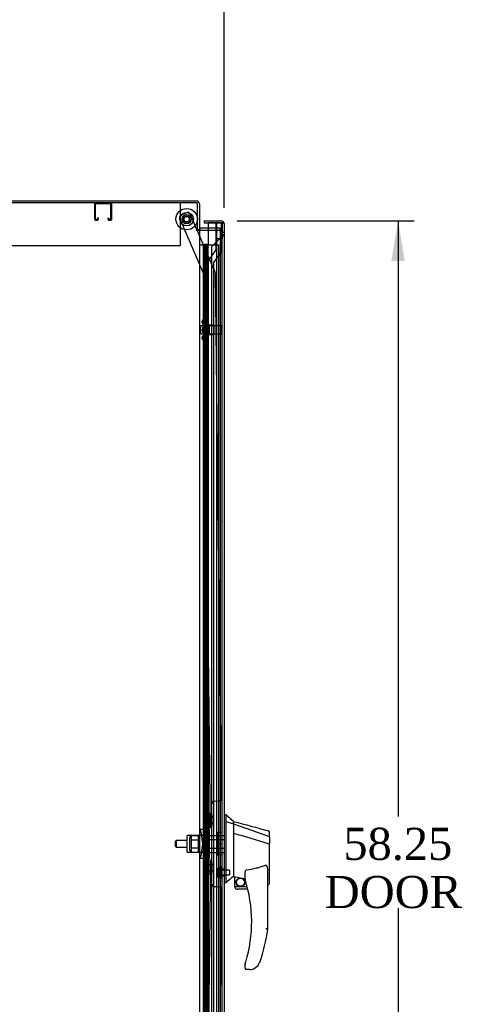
# Model space of a CAD drawing. Header units: inches. Extents: x 1 to 359, y -2 to 239.
# Tile 5 of 21: x 31 to 51, y 113 to 159. Entities that reach past the tile are written whole.
import ezdxf
from ezdxf.enums import TextEntityAlignment as Align
from ezdxf.lldxf.tags import DXFTag

# ---------------------------------------------------------------- set-up
doc = ezdxf.new("R2010")
doc.units = ezdxf.units.IN
doc.header["$MEASUREMENT"] = 0
for name, color, linetype in [('COM41309', 7, 'Continuous'), ('COM50799-3', 7, 'Continuous'), ('COM54578-56', 7, 'Continuous'), ('COM54837', 7, 'Continuous'), ('COM56694-3', 7, 'Continuous'), ('COM70838', 7, 'Continuous'), ('COM70839-2', 7, 'Continuous'), ('COM71155-14', 7, 'Continuous'), ('COM71162-15', 7, 'Continuous'), ('Default', 7, 'Continuous'), ('GSK11033', 7, 'Continuous'), ('HAN13066', 7, 'Continuous'), ('HAN13066_NUT', 7, 'Continuous'), ('HAN13066_SCREW', 7, 'Continuous'), ('HAN_NUT', 7, 'Continuous'), ('NTS18147', 7, 'Continuous'), ('ROL87452', 7, 'Continuous'), ('RVT17786', 7, 'Continuous'), ('RVT19000', 7, 'Continuous'), ('SPC87323', 7, 'Continuous'), ('STD26265', 7, 'Continuous'), ('WAF25376', 7, 'Continuous'), ('WAM30038', 7, 'Continuous')]:
    doc.layers.add(name, color=color, linetype=linetype)
doc.styles.add('SEACAD_Times_New_Roman', font='times.ttf')
tags = doc.linetypes.add('HIDDEN2', pattern=[0.1875, 0.125, -0.0625]).pattern_tags.tags
tags[6:7] = [DXFTag(74, 4), DXFTag(75, 0), DXFTag(340, '0'), DXFTag(46, 0.0), DXFTag(50, 0.0), DXFTag(44, 0.0), DXFTag(45, 0.0)]
tags[4:5] = [DXFTag(74, 4), DXFTag(75, 0), DXFTag(340, '0'), DXFTag(46, 0.0), DXFTag(50, 0.0), DXFTag(44, 0.0), DXFTag(45, 0.0)]
doc.dimstyles.new('HAMMOND_(STH_-_300x200)', dxfattribs={"dimtxt": 1.5, "dimasz": 1.875, "dimexe": 0.75, "dimexo": 0.75, "dimgap": 0.375, "dimtad": 0, "dimtih": 1, "dimtoh": 1, "dimzin": 0, "dimdsep": 46, "dimtxsty": 'SEACAD_Times_New_Roman', "dimblk1": '_SE_FILLED', "dimblk2": '_SE_FILLED', "dimsah": 1, "dimcen": 0.75, "dimadec": 0, "dimazin": 0, "dimtfac": 0.8, "dimtofl": 0, "dimtmove": 0, "dimatfit": 3, "dimfxl": 1, "dimtolj": 1, "dimtzin": 0, "dimarcsym": 0})

# ---------------------------------------------------------------- blocks, each defined once
blk = doc.blocks.new('SE3')
at = {"layer": 'COM41309', "color": 7, "linetype": 'HIDDEN2'}
for p, q in [((38.18, 150.618), (38.18, 150.433)), ((38.18, 150.433), (38.18, 148.618)), ((14.68, 148.618), (38.18, 148.618))]:
    blk.add_line(p, q, dxfattribs=at)
at = {"layer": 'COM50799-3', "color": 7, "linetype": 'Continuous'}
for p, q in [((39.308, 149.776), (39.308, 149.681)), ((39.308, 149.776), (40.102, 149.776)), ((39.308, 149.681), (39.9, 149.681)), ((39.5, 149.681), (39.5, 148.651)), ((40.102, 149.681), (39.5, 149.681)), ((40.102, 149.681), (40.102, 149.681)), ((40.102, 149.681), (40.216, 149.681)), ((40.165, 149.681), (40.102, 149.681)), ((40.165, 149.681), (40.216, 149.72)), ((40.245, 149.633), (40.245, 149.633)), ((40.245, 149.633), (40.245, 149.633)), ((40.245, 149.633), (40.245, 91.669))]:
    blk.add_line(p, q, dxfattribs=at)
at = {"layer": 'COM50799-3', "color": 7, "linetype": 'HIDDEN2'}
for p, q in [((39.442, 148.628), (39.5, 148.686)), ((39.4, 93.746), (39.4, 148.527)), ((39.5, 148.527), (39.4, 148.527)), ((39.442, 148.628), (39.5, 148.57))]:
    blk.add_line(p, q, dxfattribs=at)
at = {"layer": 'COM50799-3', "color": 7, "linetype": 'Continuous'}
for start, end in [(37.5036, 90), (0.1561, 37.5036), (0, 0.0762)]:
    blk.add_arc((40.102, 149.633), 0.143, start, end, dxfattribs=at)
at = {"layer": 'COM50799-3', "color": 7, "linetype": 'HIDDEN2'}
for radius, start in [(0.143, 135), (0.048, 153.6157)]:
    blk.add_arc((39.543, 148.527), radius, start, 180, dxfattribs=at)
at = {"layer": 'COM50799-3', "color": 7, "linetype": 'Continuous'}
blk.add_open_spline([(40.216, 149.681), (40.225, 149.673), (40.233, 149.665), (40.24, 149.653), (40.242, 149.649), (40.245, 149.641), (40.245, 149.637), (40.245, 149.633)], degree=3, knots=[0, 0, 0, 0, 0.5, 0.5, 0.75, 0.75, 1, 1, 1, 1], dxfattribs=at)
at = {"layer": 'COM54578-56', "color": 7, "linetype": 'Continuous'}
for p, q in [((39.321, 148.66), (39.321, 148.686)), ((39.321, 148.686), (39.371, 148.686)), ((39.371, 148.686), (39.396, 148.686)), ((39.396, 148.686), (39.446, 148.686)), ((39.446, 148.686), (39.446, 148.66)), ((39.085, 148.651), (39.297, 148.651)), ((39.297, 148.651), (39.5, 148.651)), ((39.297, 147.651), (39.297, 148.651)), ((39.371, 148.66), (39.321, 148.66)), ((39.333, 148.66), (39.333, 148.651)), ((39.371, 148.66), (39.396, 148.66)), ((39.446, 148.66), (39.396, 148.66)), ((39.433, 148.651), (39.433, 148.66)), ((39.5, 147.651), (39.5, 148.651)), ((39.5, 147.651), (39.297, 147.651)), ((39.5, 147.651), (39.297, 147.651)), ((39.297, 146.651), (39.297, 147.651)), ((39.5, 146.651), (39.5, 147.651)), ((39.5, 146.651), (39.297, 146.651)), ((39.5, 146.651), (39.297, 146.651)), ((39.297, 145.651), (39.297, 146.651)), ((39.5, 145.651), (39.5, 146.651)), ((39.5, 145.651), (39.297, 145.651)), ((39.5, 145.651), (39.297, 145.651)), ((39.297, 144.651), (39.297, 145.651)), ((39.5, 144.651), (39.5, 145.651)), ((39.5, 144.651), (39.297, 144.651)), ((39.5, 144.651), (39.297, 144.651)), ((39.297, 143.651), (39.297, 144.651)), ((39.5, 143.651), (39.5, 144.651)), ((39.5, 143.651), (39.297, 143.651)), ((39.5, 143.651), (39.297, 143.651)), ((39.297, 142.651), (39.297, 143.651)), ((39.5, 142.651), (39.5, 143.651)), ((39.5, 142.651), (39.297, 142.651)), ((39.5, 142.651), (39.297, 142.651)), ((39.297, 141.651), (39.297, 142.651)), ((39.5, 141.651), (39.5, 142.651)), ((39.5, 141.651), (39.297, 141.651)), ((39.5, 141.651), (39.297, 141.651)), ((39.297, 140.651), (39.297, 141.651)), ((39.5, 140.651), (39.5, 141.651)), ((39.5, 140.651), (39.297, 140.651)), ((39.5, 140.651), (39.297, 140.651)), ((39.297, 139.651), (39.297, 140.651)), ((39.5, 139.651), (39.5, 140.651)), ((39.5, 139.651), (39.297, 139.651)), ((39.5, 139.651), (39.297, 139.651)), ((39.297, 138.651), (39.297, 139.651)), ((39.5, 138.651), (39.5, 139.651)), ((39.5, 138.651), (39.297, 138.651)), ((39.5, 138.651), (39.297, 138.651)), ((39.297, 137.651), (39.297, 138.651)), ((39.5, 137.651), (39.5, 138.651)), ((39.5, 137.651), (39.297, 137.651)), ((39.5, 137.651), (39.297, 137.651)), ((39.297, 136.651), (39.297, 137.651)), ((39.5, 136.651), (39.5, 137.651)), ((39.5, 136.651), (39.297, 136.651)), ((39.5, 136.651), (39.297, 136.651)), ((39.297, 135.651), (39.297, 136.651)), ((39.5, 135.651), (39.5, 136.651)), ((39.5, 135.651), (39.297, 135.651)), ((39.5, 135.651), (39.297, 135.651)), ((39.297, 134.651), (39.297, 135.651)), ((39.5, 134.651), (39.5, 135.651)), ((39.5, 134.651), (39.297, 134.651)), ((39.5, 134.651), (39.297, 134.651)), ((39.297, 133.651), (39.297, 134.651)), ((39.5, 133.651), (39.5, 134.651)), ((39.5, 133.651), (39.297, 133.651)), ((39.5, 133.651), (39.297, 133.651)), ((39.297, 132.651), (39.297, 133.651)), ((39.5, 132.651), (39.5, 133.651)), ((39.5, 132.651), (39.297, 132.651)), ((39.5, 132.651), (39.297, 132.651)), ((39.297, 131.651), (39.297, 132.651)), ((39.5, 131.651), (39.5, 132.651)), ((39.5, 131.651), (39.297, 131.651)), ((39.5, 131.651), (39.297, 131.651)), ((39.297, 130.651), (39.297, 131.651)), ((39.5, 130.651), (39.5, 131.651)), ((39.5, 130.651), (39.297, 130.651)), ((39.5, 130.651), (39.297, 130.651)), ((39.297, 129.651), (39.297, 130.651)), ((39.5, 129.651), (39.5, 130.651)), ((39.5, 129.651), (39.297, 129.651)), ((39.5, 129.651), (39.297, 129.651)), ((39.297, 128.651), (39.297, 129.651)), ((39.5, 128.651), (39.5, 129.651)), ((39.5, 128.651), (39.297, 128.651)), ((39.5, 128.651), (39.297, 128.651)), ((39.297, 127.651), (39.297, 128.651)), ((39.5, 127.651), (39.5, 128.651)), ((39.5, 127.651), (39.297, 127.651)), ((39.5, 127.651), (39.297, 127.651)), ((39.297, 126.651), (39.297, 127.651)), ((39.5, 126.651), (39.5, 127.651)), ((39.5, 126.651), (39.297, 126.651)), ((39.5, 126.651), (39.297, 126.651)), ((39.297, 125.651), (39.297, 126.651)), ((39.5, 125.651), (39.5, 126.651)), ((39.5, 125.651), (39.297, 125.651)), ((39.5, 125.651), (39.297, 125.651)), ((39.297, 124.651), (39.297, 125.651)), ((39.5, 124.651), (39.5, 125.651)), ((39.5, 124.651), (39.297, 124.651)), ((39.5, 124.651), (39.297, 124.651)), ((39.297, 123.651), (39.297, 124.651)), ((39.5, 123.651), (39.5, 124.651)), ((39.5, 123.651), (39.297, 123.651)), ((39.5, 123.651), (39.297, 123.651)), ((39.297, 122.651), (39.297, 123.651)), ((39.5, 122.651), (39.5, 123.651)), ((39.5, 122.651), (39.297, 122.651)), ((39.5, 122.651), (39.297, 122.651)), ((39.297, 121.651), (39.297, 122.651)), ((39.5, 121.651), (39.5, 122.651)), ((39.5, 121.651), (39.297, 121.651)), ((39.5, 121.651), (39.297, 121.651)), ((39.297, 120.651), (39.297, 121.651)), ((39.5, 120.651), (39.5, 121.651)), ((39.5, 120.651), (39.297, 120.651)), ((39.5, 120.651), (39.297, 120.651)), ((39.297, 119.651), (39.297, 120.651)), ((39.5, 119.651), (39.5, 120.651)), ((39.5, 119.651), (39.297, 119.651)), ((39.5, 119.651), (39.297, 119.651)), ((39.297, 118.651), (39.297, 119.651)), ((39.5, 118.651), (39.5, 119.651)), ((39.5, 118.651), (39.297, 118.651)), ((39.5, 118.651), (39.297, 118.651)), ((39.297, 117.651), (39.297, 118.651)), ((39.5, 117.651), (39.5, 118.651)), ((39.5, 117.651), (39.297, 117.651)), ((39.5, 117.651), (39.297, 117.651)), ((39.297, 116.651), (39.297, 117.651)), ((39.5, 116.651), (39.5, 117.651)), ((39.5, 116.651), (39.297, 116.651)), ((39.5, 116.651), (39.297, 116.651)), ((39.297, 115.651), (39.297, 116.651)), ((39.5, 115.651), (39.5, 116.651)), ((39.5, 115.651), (39.297, 115.651)), ((39.5, 115.651), (39.297, 115.651)), ((39.297, 114.651), (39.297, 115.651)), ((39.5, 114.651), (39.5, 115.651)), ((39.5, 114.651), (39.297, 114.651)), ((39.5, 114.651), (39.297, 114.651)), ((39.297, 113.651), (39.297, 114.651)), ((39.5, 113.651), (39.5, 114.651)), ((39.5, 113.651), (39.297, 113.651)), ((39.5, 113.651), (39.297, 113.651)), ((39.297, 112.651), (39.297, 113.651)), ((39.5, 112.651), (39.5, 113.651))]:
    blk.add_line(p, q, dxfattribs=at)
at = {"layer": 'COM54578-56', "color": 7, "linetype": 'HIDDEN2'}
for p, q in [((39.266, 148.651), (39.266, 147.651)), ((39.272, 147.651), (39.272, 148.651)), ((39.333, 148.651), (39.333, 92.651)), ((39.394, 148.651), (39.394, 147.651)), ((39.433, 92.651), (39.433, 148.651)), ((39.5, 148.651), (39.988, 148.651)), ((39.988, 92.651), (39.988, 148.651)), ((39.297, 147.651), (39.266, 147.651)), ((39.266, 147.651), (39.266, 146.651)), ((39.342, 147.651), (39.342, 146.651)), ((39.383, 147.651), (39.383, 146.651)), ((39.266, 146.651), (39.266, 145.651)), ((39.297, 146.651), (39.266, 146.651)), ((39.272, 145.651), (39.272, 146.651)), ((39.394, 146.651), (39.394, 145.651)), ((39.297, 145.651), (39.266, 145.651)), ((39.266, 145.651), (39.266, 144.651)), ((39.342, 145.651), (39.342, 144.651)), ((39.383, 145.651), (39.383, 144.651)), ((39.266, 144.651), (39.266, 143.651)), ((39.297, 144.651), (39.266, 144.651)), ((39.272, 143.651), (39.272, 144.651)), ((39.394, 144.651), (39.394, 143.651)), ((39.297, 143.651), (39.266, 143.651)), ((39.266, 143.651), (39.266, 142.651)), ((39.342, 143.651), (39.342, 142.651)), ((39.383, 143.651), (39.383, 142.651)), ((39.266, 142.651), (39.266, 141.651)), ((39.297, 142.651), (39.266, 142.651)), ((39.272, 141.651), (39.272, 142.651)), ((39.394, 142.651), (39.394, 141.651)), ((39.297, 141.651), (39.266, 141.651)), ((39.266, 141.651), (39.266, 140.651)), ((39.342, 141.651), (39.342, 140.651)), ((39.383, 141.651), (39.383, 140.651)), ((39.266, 140.651), (39.266, 139.651)), ((39.297, 140.651), (39.266, 140.651)), ((39.272, 139.651), (39.272, 140.651)), ((39.394, 140.651), (39.394, 139.651)), ((39.297, 139.651), (39.266, 139.651)), ((39.266, 139.651), (39.266, 138.651)), ((39.342, 139.651), (39.342, 138.651)), ((39.383, 139.651), (39.383, 138.651)), ((39.266, 138.651), (39.266, 137.651)), ((39.297, 138.651), (39.266, 138.651)), ((39.272, 137.651), (39.272, 138.651)), ((39.394, 138.651), (39.394, 137.651)), ((39.297, 137.651), (39.266, 137.651)), ((39.266, 137.651), (39.266, 136.651)), ((39.342, 137.651), (39.342, 136.651)), ((39.383, 137.651), (39.383, 136.651)), ((39.266, 136.651), (39.266, 135.651)), ((39.297, 136.651), (39.266, 136.651)), ((39.272, 135.651), (39.272, 136.651)), ((39.394, 136.651), (39.394, 135.651)), ((39.297, 135.651), (39.266, 135.651)), ((39.266, 135.651), (39.266, 134.651)), ((39.342, 135.651), (39.342, 134.651)), ((39.383, 135.651), (39.383, 134.651)), ((39.266, 134.651), (39.266, 133.651)), ((39.297, 134.651), (39.266, 134.651)), ((39.272, 133.651), (39.272, 134.651)), ((39.394, 134.651), (39.394, 133.651)), ((39.297, 133.651), (39.266, 133.651)), ((39.266, 133.651), (39.266, 132.651)), ((39.342, 133.651), (39.342, 132.651)), ((39.383, 133.651), (39.383, 132.651)), ((39.266, 132.651), (39.266, 131.651)), ((39.297, 132.651), (39.266, 132.651)), ((39.272, 131.651), (39.272, 132.651)), ((39.394, 132.651), (39.394, 131.651)), ((39.297, 131.651), (39.266, 131.651)), ((39.266, 131.651), (39.266, 130.651)), ((39.342, 131.651), (39.342, 130.651)), ((39.383, 131.651), (39.383, 130.651)), ((39.266, 130.651), (39.266, 129.651)), ((39.297, 130.651), (39.266, 130.651)), ((39.272, 129.651), (39.272, 130.651)), ((39.394, 130.651), (39.394, 129.651)), ((39.297, 129.651), (39.266, 129.651)), ((39.266, 129.651), (39.266, 128.651)), ((39.342, 129.651), (39.342, 128.651)), ((39.383, 129.651), (39.383, 128.651)), ((39.266, 128.651), (39.266, 127.651)), ((39.297, 128.651), (39.266, 128.651)), ((39.272, 127.651), (39.272, 128.651)), ((39.394, 128.651), (39.394, 127.651)), ((39.297, 127.651), (39.266, 127.651)), ((39.266, 127.651), (39.266, 126.651)), ((39.342, 127.651), (39.342, 126.651)), ((39.383, 127.651), (39.383, 126.651)), ((39.266, 126.651), (39.266, 125.651)), ((39.297, 126.651), (39.266, 126.651)), ((39.272, 125.651), (39.272, 126.651)), ((39.394, 126.651), (39.394, 125.651)), ((39.297, 125.651), (39.266, 125.651)), ((39.266, 125.651), (39.266, 124.651)), ((39.342, 125.651), (39.342, 124.651)), ((39.383, 125.651), (39.383, 124.651)), ((39.266, 124.651), (39.266, 123.651)), ((39.297, 124.651), (39.266, 124.651)), ((39.272, 123.651), (39.272, 124.651)), ((39.394, 124.651), (39.394, 123.651)), ((39.297, 123.651), (39.266, 123.651)), ((39.266, 123.651), (39.266, 122.651)), ((39.342, 123.651), (39.342, 122.651)), ((39.383, 123.651), (39.383, 122.651)), ((39.266, 122.651), (39.266, 121.651)), ((39.297, 122.651), (39.266, 122.651)), ((39.272, 121.651), (39.272, 122.651)), ((39.394, 122.651), (39.394, 121.651)), ((39.297, 121.651), (39.266, 121.651)), ((39.266, 121.651), (39.266, 120.651)), ((39.342, 121.651), (39.342, 120.651)), ((39.383, 121.651), (39.383, 120.651)), ((39.266, 120.651), (39.266, 119.651)), ((39.297, 120.651), (39.266, 120.651)), ((39.272, 119.651), (39.272, 120.651)), ((39.394, 120.651), (39.394, 119.651)), ((39.297, 119.651), (39.266, 119.651)), ((39.266, 119.651), (39.266, 118.651)), ((39.342, 119.651), (39.342, 118.651)), ((39.383, 119.651), (39.383, 118.651)), ((39.266, 118.651), (39.266, 117.651)), ((39.297, 118.651), (39.266, 118.651)), ((39.272, 117.651), (39.272, 118.651)), ((39.394, 118.651), (39.394, 117.651)), ((39.297, 117.651), (39.266, 117.651)), ((39.266, 117.651), (39.266, 116.651)), ((39.342, 117.651), (39.342, 116.651)), ((39.383, 117.651), (39.383, 116.651)), ((39.266, 116.651), (39.266, 115.651)), ((39.297, 116.651), (39.266, 116.651)), ((39.272, 115.651), (39.272, 116.651)), ((39.394, 116.651), (39.394, 115.651)), ((39.297, 115.651), (39.266, 115.651)), ((39.266, 115.651), (39.266, 114.651)), ((39.342, 115.651), (39.342, 114.651)), ((39.383, 115.651), (39.383, 114.651)), ((39.266, 114.651), (39.266, 113.651)), ((39.297, 114.651), (39.266, 114.651)), ((39.272, 113.651), (39.272, 114.651)), ((39.394, 114.651), (39.394, 113.651)), ((39.297, 113.651), (39.266, 113.651)), ((39.266, 113.651), (39.266, 112.651)), ((39.342, 113.651), (39.342, 112.651)), ((39.383, 113.651), (39.383, 112.651))]:
    blk.add_line(p, q, dxfattribs=at)
at = {"layer": 'COM54837', "color": 7, "linetype": 'HIDDEN2'}
for p, q in [((34.177, 150.575), (34.177, 149.848)), ((34.217, 150.575), (34.217, 149.848)), ((34.947, 150.578), (34.22, 150.578)), ((34.95, 149.848), (34.95, 150.575)), ((34.99, 149.848), (34.99, 150.575)), ((34.22, 149.845), (34.322, 149.845)), ((34.22, 149.805), (34.322, 149.805)), ((34.325, 149.848), (34.325, 149.899)), ((34.365, 149.899), (34.325, 149.899)), ((34.365, 149.848), (34.365, 149.899)), ((34.802, 149.899), (34.802, 149.848)), ((34.802, 149.899), (34.842, 149.899)), ((34.842, 149.899), (34.842, 149.848)), ((34.845, 149.845), (34.947, 149.845)), ((34.845, 149.805), (34.947, 149.805))]:
    blk.add_line(p, q, dxfattribs=at)
for centre, radius, start, end in [((34.22, 150.575), 0.043, 90, 180), ((34.22, 150.575), 0.003, 90, 180), ((34.947, 150.575), 0.043, 0, 90), ((34.947, 150.575), 0.003, 0, 90), ((34.22, 149.848), 0.043, 180, 270), ((34.22, 149.848), 0.003, 180, 270), ((34.322, 149.848), 0.003, 270, 0), ((34.322, 149.848), 0.043, 270, 0), ((34.845, 149.848), 0.043, 180, 270), ((34.845, 149.848), 0.003, 180, 270), ((34.947, 149.848), 0.003, 270, 0), ((34.947, 149.848), 0.043, 270, 0)]:
    blk.add_arc(centre, radius, start, end, dxfattribs=at)
at = {"layer": 'COM56694-3', "color": 7, "linetype": 'HIDDEN2'}
for p, q in [((40.15, 149.253), (40.245, 149.253)), ((40.102, 149.013), (39.645, 148.556)), ((40.245, 149.128), (40.15, 149.128)), ((39.645, 148.556), (39.645, 92.746))]:
    blk.add_line(p, q, dxfattribs=at)
at = {"layer": 'COM56694-3', "color": 7, "linetype": 'Continuous'}
for start, end in [(23.9858, 37.5036), (0, 21.6197)]:
    blk.add_arc((40.102, 149.633), 0.143, start, end, dxfattribs=at)
at = {"layer": 'COM56694-3', "color": 7, "linetype": 'HIDDEN2'}
for points in [[(40.102, 149.013), (40.121, 149.022), (40.14, 149.032), (40.175, 149.051), (40.19, 149.061), (40.217, 149.08), (40.227, 149.089), (40.242, 149.108), (40.245, 149.118), (40.245, 149.128)], [(40.102, 149.013), (40.109, 149.022), (40.115, 149.032), (40.127, 149.051), (40.132, 149.061), (40.141, 149.08), (40.144, 149.089), (40.149, 149.108), (40.15, 149.118), (40.15, 149.128)]]:
    blk.add_open_spline(points, degree=3, knots=[0, 0, 0, 0, 0.25, 0.25, 0.5, 0.5, 0.75, 0.75, 1, 1, 1, 1], dxfattribs=at)
at = {"layer": 'COM70838', "color": 7, "linetype": 'HIDDEN2'}
for p, q in [((39.418, 122.088), (39.543, 122.088)), ((39.418, 122.052), (39.418, 122.088)), ((39.418, 122.052), (39.418, 121.366)), ((39.543, 122.088), (39.543, 122.052)), ((39.543, 121.338), (39.543, 122.052)), ((39.15, 121.213), (39.132, 121.338)), ((39.132, 121.338), (39.258, 121.338)), ((39.15, 121.213), (39.232, 120.651)), ((39.36, 121.338), (39.258, 121.338)), ((39.258, 121.338), (39.276, 121.213)), ((39.276, 121.213), (39.358, 120.651)), ((39.36, 121.338), (39.36, 119.963)), ((39.36, 121.338), (39.485, 121.338)), ((39.485, 121.338), (39.485, 119.963)), ((39.485, 121.338), (39.543, 121.338)), ((39.543, 121.338), (39.543, 119.963)), ((39.232, 120.651), (39.15, 120.088)), ((39.358, 120.651), (39.276, 120.088)), ((39.132, 119.963), (39.15, 120.088)), ((39.258, 119.963), (39.132, 119.963)), ((39.276, 120.088), (39.258, 119.963)), ((39.258, 119.963), (39.36, 119.963)), ((39.485, 119.963), (39.36, 119.963)), ((39.418, 119.908), (39.418, 119.25)), ((39.543, 119.963), (39.485, 119.963)), ((39.543, 119.25), (39.543, 119.963)), ((39.418, 119.213), (39.418, 119.25)), ((39.543, 119.25), (39.543, 119.213)), ((39.543, 119.213), (39.418, 119.213))]:
    blk.add_line(p, q, dxfattribs=at)
for centre, start, end in [((39.301, 121.366), 346.4554, 0), ((39.301, 119.908), 0, 28.0398)]:
    blk.add_arc(centre, 0.117, start, end, dxfattribs=at)
at = {"layer": 'COM70839-2', "color": 7, "linetype": 'HIDDEN2'}
for p, q in [((38.236, 150.052), (38.495, 150.162)), ((38.971, 149.368), (38.659, 150.097)), ((39.303, 147.245), (38.171, 149.888)), ((39.823, 147.38), (38.984, 149.338)), ((40.125, 122.782), (39.833, 147.332)), ((39.61, 121.4), (39.303, 147.245)), ((39.679, 121.513), (39.667, 122.526)), ((39.79, 122.653), (40.001, 122.655)), ((39.61, 119.9), (39.303, 94.055)), ((39.667, 118.774), (39.679, 119.787)), ((40.001, 118.645), (39.79, 118.648)), ((40.125, 118.519), (39.833, 93.968))]:
    blk.add_line(p, q, dxfattribs=at)
at = {"layer": 'COM70839-2', "color": 7, "linetype": 'Continuous'}
blk.add_line((38.984, 149.338), (38.971, 149.368), dxfattribs=at)
at = {"layer": 'COM70839-2', "color": 7, "linetype": 'HIDDEN2'}
blk.add_circle((38.49, 149.855), 0.129, dxfattribs=at)
for centre, start, end in [((38.544, 150.048), 23.1924, 113.1924), ((38.286, 149.937), 113.1924, 203.1924), ((39.708, 147.331), 0.6804, 23.1924), ((39.792, 122.528), 90.6804, 180.6804), ((40, 122.78), 270.6804, 0.6804), ((39.554, 121.512), 296.7843, 0.6804), ((39.554, 119.789), 359.3196, 63.2157), ((39.792, 118.773), 179.3196, 269.3196), ((40, 118.52), 359.3196, 89.3196)]:
    blk.add_arc(centre, 0.125, start, end, dxfattribs=at)
at = {"layer": 'COM71155-14', "color": 7, "linetype": 'Continuous'}
for p, q in [((38.99, 150.618), (14.54, 150.618)), ((38.99, 149.368), (38.99, 150.618)), ((38.942, 149.368), (38.942, 149.338)), ((38.942, 149.368), (38.99, 149.368)), ((38.942, 149.338), (39.085, 149.338)), ((39.085, 149.338), (39.085, 91.963)), ((39.133, 149.338), (39.085, 149.338)), ((39.133, 149.338), (39.5, 149.338))]:
    blk.add_line(p, q, dxfattribs=at)
at = {"layer": 'COM71155-14', "color": 7, "linetype": 'HIDDEN2'}
for p, q in [((39.5, 149.338), (40.052, 149.338)), ((40.052, 149.338), (40.052, 91.963))]:
    blk.add_line(p, q, dxfattribs=at)
at = {"layer": 'COM71162-15', "color": 7, "linetype": 'Continuous'}
for p, q in [((14.492, 150.713), (38.942, 150.713)), ((39.085, 150.57), (39.085, 149.368)), ((38.99, 149.368), (39.085, 149.368)), ((39.5, 149.433), (39.133, 149.433))]:
    blk.add_line(p, q, dxfattribs=at)
at = {"layer": 'COM71162-15', "color": 7, "linetype": 'HIDDEN2'}
for p, q in [((40.052, 149.433), (39.5, 149.433)), ((40.052, 149.338), (40.052, 149.433))]:
    blk.add_line(p, q, dxfattribs=at)
at = {"layer": 'COM71162-15', "color": 7, "linetype": 'Continuous'}
for centre, radius, start, end in [((38.942, 150.57), 0.143, 0, 90), ((39.133, 149.481), 0.143, 232.2051, 270), ((39.133, 149.481), 0.048, 180, 270)]:
    blk.add_arc(centre, radius, start, end, dxfattribs=at)
at = {"layer": 'COM71162-15', "color": 7, "linetype": 'HIDDEN2'}
blk.add_arc((38.942, 150.57), 0.048, 0, 90, dxfattribs=at)
at = {"layer": 'GSK11033', "color": 7, "linetype": 'Continuous'}
for p, q in [((39.851, 149.681), (39.851, 149.681)), ((39.9, 149.681), (40.15, 149.681)), ((39.9, 149.681), (39.9, 149.681)), ((40.15, 149.681), (40.15, 149.681))]:
    blk.add_line(p, q, dxfattribs=at)
at = {"layer": 'GSK11033', "color": 7, "linetype": 'HIDDEN2'}
for p, q in [((39.851, 149.681), (39.851, 148.413)), ((39.9, 148.931), (39.9, 149.681)), ((40.101, 149.681), (40.101, 148.334)), ((40.15, 149.681), (40.15, 148.931)), ((40.15, 148.931), (39.9, 148.931)), ((39.9, 92.371), (39.9, 148.931)), ((40.15, 148.931), (39.9, 148.931)), ((40.15, 92.371), (40.15, 148.931)), ((39.851, 148.413), (39.495, 147.905)), ((40.101, 148.334), (39.745, 147.826)), ((39.495, 147.905), (39.495, 93.405)), ((39.745, 147.826), (39.745, 93.484))]:
    blk.add_line(p, q, dxfattribs=at)
at = {"layer": 'HAN13066', "color": 7, "linetype": 'Continuous'}
for p, q in [((40.328, 122.001), (40.245, 122.001)), ((40.325, 122.001), (40.325, 121.839)), ((40.68, 121.701), (40.325, 122.001)), ((40.325, 121.839), (40.325, 121.753)), ((40.325, 121.753), (40.325, 121.694)), ((40.325, 121.694), (40.68, 121.588)), ((40.325, 121.694), (40.325, 119.262)), ((40.68, 121.628), (40.68, 121.701)), ((40.68, 121.628), (40.68, 121.603)), ((40.68, 121.603), (40.68, 121.588)), ((40.68, 121.588), (40.68, 121.157)), ((40.68, 121.588), (42.318, 121.017)), ((40.68, 121.157), (40.68, 119.659)), ((42.36, 120.982), (42.36, 121.205)), ((42.305, 120.667), (42.307, 120.667)), ((42.36, 120.982), (42.36, 120.669)), ((42.36, 118.801), (42.36, 120.669)), ((40.325, 119.262), (40.325, 118.978)), ((40.68, 119.659), (40.68, 119.39)), ((40.68, 119.39), (40.68, 119.177)), ((41.22, 118.994), (41.22, 119.268)), ((42.28, 119.34), (42.28, 116.668)), ((40.325, 118.831), (40.245, 118.831)), ((40.325, 118.978), (40.325, 118.831)), ((40.68, 119.177), (40.68, 119.15)), ((40.68, 119.15), (40.68, 119.132)), ((40.68, 119.132), (40.68, 119.131)), ((40.68, 119.131), (40.745, 119.115)), ((40.745, 118.651), (40.745, 119.117)), ((40.745, 118.651), (41.319, 118.651)), ((41.351, 118.526), (40.87, 118.526)), ((42.28, 118.744), (42.286, 118.743)), ((41.22, 114.836), (41.22, 115.014)), ((41.435, 114.776), (41.28, 114.776)), ((41.719, 114.864), (41.718, 114.866))]:
    blk.add_line(p, q, dxfattribs=at)
at = {"layer": 'HAN13066', "color": 7, "linetype": 'HIDDEN2'}
for p, q in [((37.992, 120.811), (37.962, 120.781)), ((37.962, 120.521), (37.962, 120.781)), ((37.992, 120.811), (37.992, 120.491)), ((38.513, 120.811), (37.992, 120.811)), ((39.418, 120.811), (39.543, 120.811)), ((39.543, 121.046), (40.245, 121.046)), ((39.543, 120.85), (40.245, 120.85)), ((37.962, 120.521), (37.992, 120.491)), ((37.992, 120.491), (38.513, 120.491)), ((39.418, 120.491), (39.543, 120.491)), ((39.543, 120.451), (40.245, 120.451)), ((39.543, 120.255), (40.245, 120.255)), ((40.245, 119.475), (40.12, 119.475)), ((40.12, 119.15), (40.245, 119.15))]:
    blk.add_line(p, q, dxfattribs=at)
at = {"layer": 'HAN13066', "color": 7, "linetype": 'Continuous'}
for radius in [0.202, 0.188]:
    blk.add_circle((41.007, 118.854), radius, dxfattribs=at)
for centre, radius, start, end in [((346.601, 1260.384), 1179.062, 254.961927, 255.044825), ((42.3, 121.205), 0.06, 0, 73.9026), ((77.092, 75.684), 56.686, 129.9653, 130.4351), ((41.28, 118.994), 0.06, 180, 197.895), ((35.117, 117.004), 6.417, 342.9898, 17.895), ((40.87, 118.651), 0.125, 180, 193.8865), ((40.87, 118.651), 0.125, 193.8865, 229.4642), ((40.87, 118.651), 0.125, 229.4642, 270), ((34.94, 117.603), 7.4, 340.2854, 352.739), ((41.435, 115.276), 0.5, 304.5623, 340.2854), ((41.28, 115.014), 0.06, 162.105, 180), ((41.28, 114.836), 0.06, 180, 270), ((41.435, 115.276), 0.5, 270, 304.5623)]:
    blk.add_arc(centre, radius, start, end, dxfattribs=at)
blk.add_ellipse((42.3, 118.801), major_axis=(-0.06, 0), ratio=0.999979, start_param=1.333204, end_param=3.141717, dxfattribs=at)
for points in [[(40.68, 121.157), (41.222, 120.994), (41.764, 120.831), (42.305, 120.667)], [(40.775, 119.114), (40.924, 119.081), (41.072, 119.049), (41.22, 119.016)]]:
    blk.add_open_spline(points, degree=3, dxfattribs=at)
for points, knots in [([(42.307, 120.667), (42.314, 120.667), (42.321, 120.667), (42.334, 120.667), (42.34, 120.668), (42.348, 120.668), (42.35, 120.668), (42.354, 120.668), (42.355, 120.668), (42.358, 120.669), (42.359, 120.669), (42.36, 120.669), (42.36, 120.669), (42.36, 120.669)], [0, 0, 0, 0, 0.25, 0.25, 0.5, 0.5, 0.625, 0.625, 0.75, 0.75, 0.875, 0.875, 1, 1, 1, 1]), ([(42.318, 121.017), (42.331, 121.014), (42.341, 121.01), (42.356, 120.998), (42.36, 120.99), (42.36, 120.982)], [0, 0, 0, 0, 0.5, 0.5, 1, 1, 1, 1]), ([(41.22, 119.268), (41.22, 119.275), (41.221, 119.282), (41.222, 119.296), (41.223, 119.303), (41.225, 119.323), (41.228, 119.337), (41.236, 119.364), (41.241, 119.378), (41.252, 119.397), (41.256, 119.403), (41.264, 119.411), (41.266, 119.414), (41.273, 119.418), (41.277, 119.419), (41.28, 119.42)], [0, 0, 0, 0, 0.125, 0.125, 0.25, 0.25, 0.5, 0.5, 0.75, 0.75, 0.875, 0.875, 0.9375, 0.9375, 1, 1, 1, 1]), ([(42.19, 119.652), (42.118, 119.622), (42.044, 119.596), (41.894, 119.548), (41.819, 119.527), (41.59, 119.47), (41.436, 119.441), (41.28, 119.42)], [0, 0, 0, 0, 0.25, 0.25, 0.5, 0.5, 1, 1, 1, 1]), ([(42.19, 119.652), (42.192, 119.652), (42.194, 119.653), (42.198, 119.653), (42.2, 119.653), (42.205, 119.653), (42.209, 119.651), (42.215, 119.647), (42.218, 119.645), (42.223, 119.639), (42.225, 119.637), (42.231, 119.627), (42.235, 119.621), (42.241, 119.608), (42.244, 119.601), (42.251, 119.581), (42.255, 119.567), (42.262, 119.539), (42.264, 119.525), (42.272, 119.482), (42.275, 119.454), (42.279, 119.397), (42.28, 119.368), (42.28, 119.34)], [0, 0, 0, 0, 0.015625, 0.015625, 0.03125, 0.03125, 0.0625, 0.0625, 0.09375, 0.09375, 0.125, 0.125, 0.1875, 0.1875, 0.25, 0.25, 0.375, 0.375, 0.5, 0.5, 0.75, 0.75, 1, 1, 1, 1]), ([(40.745, 119.117), (40.745, 119.117), (40.746, 119.117), (40.749, 119.117), (40.752, 119.117), (40.76, 119.116), (40.768, 119.115), (40.775, 119.114)], [0, 0, 0, 0, 0.25, 0.25, 0.5, 0.5, 1, 1, 1, 1]), ([(42.28, 116.668), (42.28, 116.668), (42.28, 116.668), (42.278, 116.668), (42.276, 116.668), (42.271, 116.668), (42.269, 116.669), (42.262, 116.669), (42.258, 116.669), (42.246, 116.67), (42.236, 116.671), (42.22, 116.672), (42.214, 116.672), (42.202, 116.673), (42.196, 116.673), (42.19, 116.674)], [0, 0, 0, 0, 0.125, 0.125, 0.25, 0.25, 0.375, 0.375, 0.5, 0.5, 0.75, 0.75, 0.875, 0.875, 1, 1, 1, 1]), ([(41.223, 115.032), (41.223, 115.032), (41.224, 115.033), (41.224, 115.036), (41.225, 115.037), (41.227, 115.042), (41.228, 115.046), (41.232, 115.058), (41.234, 115.067), (41.242, 115.092), (41.248, 115.109), (41.253, 115.127)], [0, 0, 0, 0, 0.0625, 0.0625, 0.125, 0.125, 0.25, 0.25, 0.5, 0.5, 1, 1, 1, 1])]:
    blk.add_open_spline(points, degree=3, knots=knots, dxfattribs=at)
at = {"layer": 'HAN13066_NUT', "color": 7, "linetype": 'HIDDEN2'}
for p, q in [((38.638, 120.348), (38.638, 120.953)), ((38.718, 120.983), (38.668, 120.983)), ((38.718, 121.035), (39.043, 121.035)), ((38.718, 120.939), (38.718, 121.035)), ((38.718, 120.843), (38.718, 120.939)), ((38.718, 120.843), (39.043, 120.843)), ((38.718, 120.651), (38.718, 120.843)), ((38.718, 120.459), (38.718, 120.651)), ((39.043, 120.843), (39.043, 121.035)), ((39.043, 120.459), (39.043, 120.843)), ((38.668, 120.318), (38.718, 120.318)), ((38.718, 120.459), (39.043, 120.459)), ((38.718, 120.363), (38.718, 120.459)), ((38.718, 120.267), (38.718, 120.363)), ((38.718, 120.267), (39.043, 120.267)), ((39.043, 120.267), (39.043, 120.459))]:
    blk.add_line(p, q, dxfattribs=at)
for centre, start, end in [((38.668, 120.953), 90, 180), ((38.668, 120.348), 180, 270)]:
    blk.add_arc(centre, 0.03, start, end, dxfattribs=at)
at = {"layer": 'HAN13066_SCREW', "color": 7, "linetype": 'HIDDEN2'}
for p, q in [((39.913, 119.505), (40.05, 119.505)), ((39.913, 119.505), (39.913, 119.313)), ((39.913, 119.313), (40.05, 119.313)), ((39.913, 119.313), (39.913, 119.12)), ((40.05, 119.575), (40.05, 119.05)), ((40.12, 119.575), (40.05, 119.575)), ((40.12, 119.575), (40.12, 119.05)), ((40.495, 119.429), (40.12, 119.429)), ((40.495, 119.429), (40.495, 119.197)), ((39.913, 119.12), (40.05, 119.12)), ((40.05, 119.05), (40.12, 119.05)), ((40.12, 119.197), (40.495, 119.197))]:
    blk.add_line(p, q, dxfattribs=at)
at = {"layer": 'HAN_NUT', "color": 7, "linetype": 'HIDDEN2'}
for p, q in [((39.935, 121.181), (39.935, 120.651)), ((40.15, 121.181), (39.935, 121.181)), ((39.935, 120.651), (39.935, 120.121)), ((40.15, 120.651), (39.935, 120.651)), ((40.15, 120.121), (39.935, 120.121))]:
    blk.add_line(p, q, dxfattribs=at)
at = {"layer": 'NTS18147', "color": 7, "linetype": 'HIDDEN2'}
for p, q in [((39.208, 145.082), (39.208, 145.027)), ((39.27, 145.176), (39.27, 145.181)), ((39.333, 145.181), (39.27, 145.181)), ((39.27, 145.176), (39.333, 145.176)), ((39.333, 145.176), (39.333, 145.181)), ((39.333, 144.987), (39.333, 145.176)), ((39.27, 144.987), (39.27, 144.869)), ((39.333, 144.987), (39.27, 144.987)), ((39.27, 144.869), (39.333, 144.869)), ((39.333, 144.869), (39.333, 144.987)), ((39.771, 144.901), (39.333, 144.901)), ((39.333, 144.492), (39.333, 144.869)), ((39.771, 144.461), (39.771, 144.901)), ((39.208, 144.334), (39.208, 144.28)), ((39.27, 144.492), (39.27, 144.374)), ((39.333, 144.492), (39.27, 144.492)), ((39.27, 144.374), (39.333, 144.374)), ((39.27, 144.185), (39.27, 144.181)), ((39.333, 144.185), (39.27, 144.185)), ((39.27, 144.181), (39.333, 144.181)), ((39.333, 144.374), (39.333, 144.492)), ((39.333, 144.461), (39.771, 144.461)), ((39.333, 144.185), (39.333, 144.374)), ((39.333, 144.185), (39.333, 144.181))]:
    blk.add_line(p, q, dxfattribs=at)
blk.add_arc((39.527, 144.681), 0.318, 143.6338, 216.3662, dxfattribs=at)
for centre, start_param, end_param in [((39.527, 145.082), 2.506883, 3.776302), ((39.527, 145.027), 3.141593, 3.776302), ((39.527, 144.28), 2.506883, 3.776302), ((39.527, 144.334), 2.506883, 3.141593)]:
    blk.add_ellipse(centre, major_axis=(0.318, 0), ratio=0.5, start_param=start_param, end_param=end_param, dxfattribs=at)
at = {"layer": 'ROL87452', "color": 7, "linetype": 'HIDDEN2'}
for radius in [0.5, 0.206]:
    blk.add_circle((38.49, 149.855), radius, dxfattribs=at)
at = {"layer": 'RVT17786', "color": 7, "linetype": 'HIDDEN2'}
blk.add_circle((38.49, 149.855), 0.217, dxfattribs=at)
at = {"layer": 'RVT19000', "color": 7, "linetype": 'HIDDEN2'}
for p, q in [((39.305, 121.464), (39.305, 122.089)), ((39.418, 122.089), (39.305, 122.089)), ((39.418, 122.088), (39.418, 122.089)), ((39.543, 121.971), (39.418, 121.971)), ((39.418, 121.581), (39.543, 121.581)), ((39.755, 121.917), (39.543, 121.917)), ((39.543, 121.636), (39.755, 121.636)), ((39.755, 121.636), (39.755, 121.917)), ((39.305, 121.464), (39.418, 121.464)), ((39.305, 119.213), (39.305, 119.838)), ((39.418, 119.838), (39.305, 119.838)), ((39.543, 119.72), (39.418, 119.72)), ((39.418, 119.33), (39.543, 119.33)), ((39.755, 119.666), (39.543, 119.666)), ((39.543, 119.385), (39.755, 119.385)), ((39.755, 119.385), (39.755, 119.666)), ((39.305, 119.213), (39.418, 119.213)), ((39.418, 119.213), (39.418, 119.213))]:
    blk.add_line(p, q, dxfattribs=at)
at = {"layer": 'SPC87323', "color": 7, "linetype": 'HIDDEN2'}
for p, q in [((38.513, 120.258), (38.513, 121.043)), ((39.418, 121.043), (38.513, 121.043)), ((39.543, 120.888), (39.418, 120.888)), ((39.543, 120.878), (39.418, 120.878)), ((38.513, 120.258), (39.418, 120.258)), ((39.543, 120.423), (39.418, 120.423)), ((39.543, 120.413), (39.418, 120.413))]:
    blk.add_line(p, q, dxfattribs=at)
at = {"layer": 'STD26265', "color": 7, "linetype": 'HIDDEN2'}
for p, q in [((39.15, 144.496), (39.15, 144.866)), ((40.115, 144.866), (39.15, 144.866)), ((40.115, 144.496), (40.115, 144.866)), ((40.15, 144.831), (40.115, 144.866)), ((40.115, 144.496), (40.15, 144.531)), ((39.15, 144.496), (40.115, 144.496))]:
    blk.add_line(p, q, dxfattribs=at)
at = {"layer": 'WAF25376', "color": 7, "linetype": 'HIDDEN2'}
for radius in [0.315, 0.14]:
    blk.add_circle((38.49, 149.855), radius, dxfattribs=at)
at = {"layer": 'WAM30038', "color": 7, "linetype": 'HIDDEN2'}
for p, q in [((39.458, 145.056), (39.458, 144.306)), ((39.482, 145.056), (39.458, 145.056)), ((39.482, 145.056), (39.482, 144.306)), ((39.5, 144.861), (39.53, 144.842)), ((39.546, 144.854), (39.502, 144.883)), ((39.502, 144.858), (39.546, 144.83)), ((39.546, 144.698), (39.502, 144.698)), ((39.502, 144.663), (39.546, 144.663)), ((39.546, 144.532), (39.502, 144.503)), ((39.53, 144.842), (39.546, 144.854)), ((39.546, 144.909), (39.546, 144.854)), ((39.546, 144.83), (39.546, 144.698)), ((39.546, 144.663), (39.546, 144.532)), ((39.458, 144.306), (39.482, 144.306)), ((39.53, 144.52), (39.5, 144.501)), ((39.502, 144.479), (39.546, 144.507)), ((39.546, 144.507), (39.53, 144.52)), ((39.546, 144.507), (39.546, 144.452))]:
    blk.add_line(p, q, dxfattribs=at)
for centre, radius, start, end in [((40.07, 145.586), 0.854, 226.5547, 228.2901), ((39.501, 144.68), 0.0182, 87.1609, 177.9942), ((39.501, 144.681), 0.0181, 181.7718, 273.073), ((40.067, 143.778), 0.85, 131.7058, 133.4493)]:
    blk.add_arc(centre, radius, start, end, dxfattribs=at)
for points, knots in [([(39.482, 144.883), (39.482, 144.881), (39.483, 144.878), (39.486, 144.873), (39.487, 144.871), (39.493, 144.864), (39.497, 144.861), (39.502, 144.858)], [0, 0, 0, 0, 0.25, 0.25, 0.5, 0.5, 1, 1, 1, 1]), ([(39.502, 144.883), (39.499, 144.884), (39.497, 144.885), (39.493, 144.887), (39.491, 144.888), (39.489, 144.888), (39.488, 144.888), (39.488, 144.888)], [0, 0, 0, 0, 0.25, 0.25, 0.5, 0.5, 0.5626015, 0.5626015, 0.5626015, 0.5626015]), ([(39.502, 144.949), (39.504, 144.947), (39.506, 144.945), (39.508, 144.943), (39.521, 144.932), (39.534, 144.92), (39.546, 144.909)], [0, 0, 0, 0, 0.141448, 0.141448, 0.141448, 1, 1, 1, 1]), ([(39.502, 144.503), (39.499, 144.502), (39.497, 144.5), (39.493, 144.497), (39.491, 144.495), (39.487, 144.49), (39.486, 144.488), (39.483, 144.483), (39.482, 144.481), (39.482, 144.479)], [0, 0, 0, 0, 0.25, 0.25, 0.5, 0.5, 0.75, 0.75, 1, 1, 1, 1]), ([(39.488, 144.473), (39.488, 144.473), (39.489, 144.473), (39.493, 144.474), (39.497, 144.476), (39.502, 144.479)], [0.4389304, 0.4389304, 0.4389304, 0.4389304, 0.5, 0.5, 1, 1, 1, 1]), ([(39.546, 144.452), (39.534, 144.441), (39.521, 144.429), (39.508, 144.418), (39.506, 144.416), (39.504, 144.414), (39.502, 144.412)], [0, 0, 0, 0, 0.858552, 0.858552, 0.858552, 1, 1, 1, 1])]:
    blk.add_open_spline(points, degree=3, knots=knots, dxfattribs=at)
blk = doc.blocks.new('DMBLK2988')
at = {"layer": 'Default', "linetype": 'Continuous'}
for points in [[(16.272, 162.629), (14.397, 162.316), (16.272, 162.004)], [(38.37, 162.629), (38.37, 162.004), (40.245, 162.316)]]:
    blk.add_hatch(color=7, dxfattribs=at).paths.add_polyline_path(points)
at = {"layer": 'Default', "color": 7, "linetype": 'Continuous'}
for p, q in [((14.397, 121.401), (14.397, 163.066)), ((40.245, 150.383), (40.245, 163.066)), ((14.397, 162.316), (24.237, 162.316)), ((30.406, 162.316), (40.245, 162.316))]:
    blk.add_line(p, q, dxfattribs=at)
at = {"layer": 'Default', "color": 7, "linetype": 'Continuous', "style": 'SEACAD_Times_New_Roman'}
blk.add_text('25.85', height=1.5, dxfattribs=at).set_placement((24.762, 163.066), align=Align.TOP_LEFT)
blk = doc.blocks.new('_SE_FILLED')
at = {"color": 0}
blk.add_line((0, 0), (-1, 0), dxfattribs=at)
blk.add_solid([(0, 0), (-1, -0.1665), (-1, 0.1665), (0, 0)], dxfattribs=at)
blk = doc.blocks.new('DMBLK2994')
at = {"layer": 'Default', "linetype": 'Continuous'}
for points in [[(48.693, 147.901), (48.381, 149.776), (48.068, 147.901)], [(48.693, 93.401), (48.068, 93.401), (48.381, 91.526)]]:
    blk.add_hatch(color=7, dxfattribs=at).paths.add_polyline_path(points)
at = {"layer": 'Default', "color": 7, "linetype": 'Continuous'}
for p, q in [((40.852, 149.776), (49.131, 149.776)), ((48.381, 149.776), (48.381, 121.926)), ((48.381, 117.651), (48.381, 91.526)), ((40.852, 91.526), (49.131, 91.526))]:
    blk.add_line(p, q, dxfattribs=at)
at = {"layer": 'Default', "color": 7, "linetype": 'Continuous', "style": 'SEACAD_Times_New_Roman'}
for s, p in [('58.25', (45.821, 121.401)), ('DOOR ', (44.95, 119.151))]:
    blk.add_text(s, height=1.5, dxfattribs=at).set_placement(p, align=Align.TOP_LEFT)

msp = doc.modelspace()

# ---------------------------------------------------------------- block references
at = {"layer": 'Default'}
msp.add_blockref('SE3', (0, 0), dxfattribs=at)

# ---------------------------------------------------------------- dimensions: what is measured, and where the dimension line sits
at = {"layer": 'Default', "color": 7, "linetype": 'Continuous'}
dim = msp.add_linear_dim(base=(40.245, 162.316), p1=(14.397, 120.651), p2=(40.245, 149.633), text='\\A1;<>', dimstyle='HAMMOND_(STH_-_300x200)', dxfattribs=at)
dim.commit()
dim.dimension.update_dxf_attribs({"geometry": 'DMBLK2988', "text_midpoint": (27.321, 162.316), "dimtype": 160})
dim = msp.add_linear_dim(base=(48.381, 91.526), p1=(40.102, 149.776), p2=(39.308, 91.526), angle=90, text='\\A1;<>\\PDOOR ', dimstyle='HAMMOND_(STH_-_300x200)', dxfattribs=at)
dim.commit()
dim.dimension.update_dxf_attribs({"geometry": 'DMBLK2994', "text_midpoint": (48.381, 120.651), "dimtype": 160})

doc.saveas('drawing.dxf')
